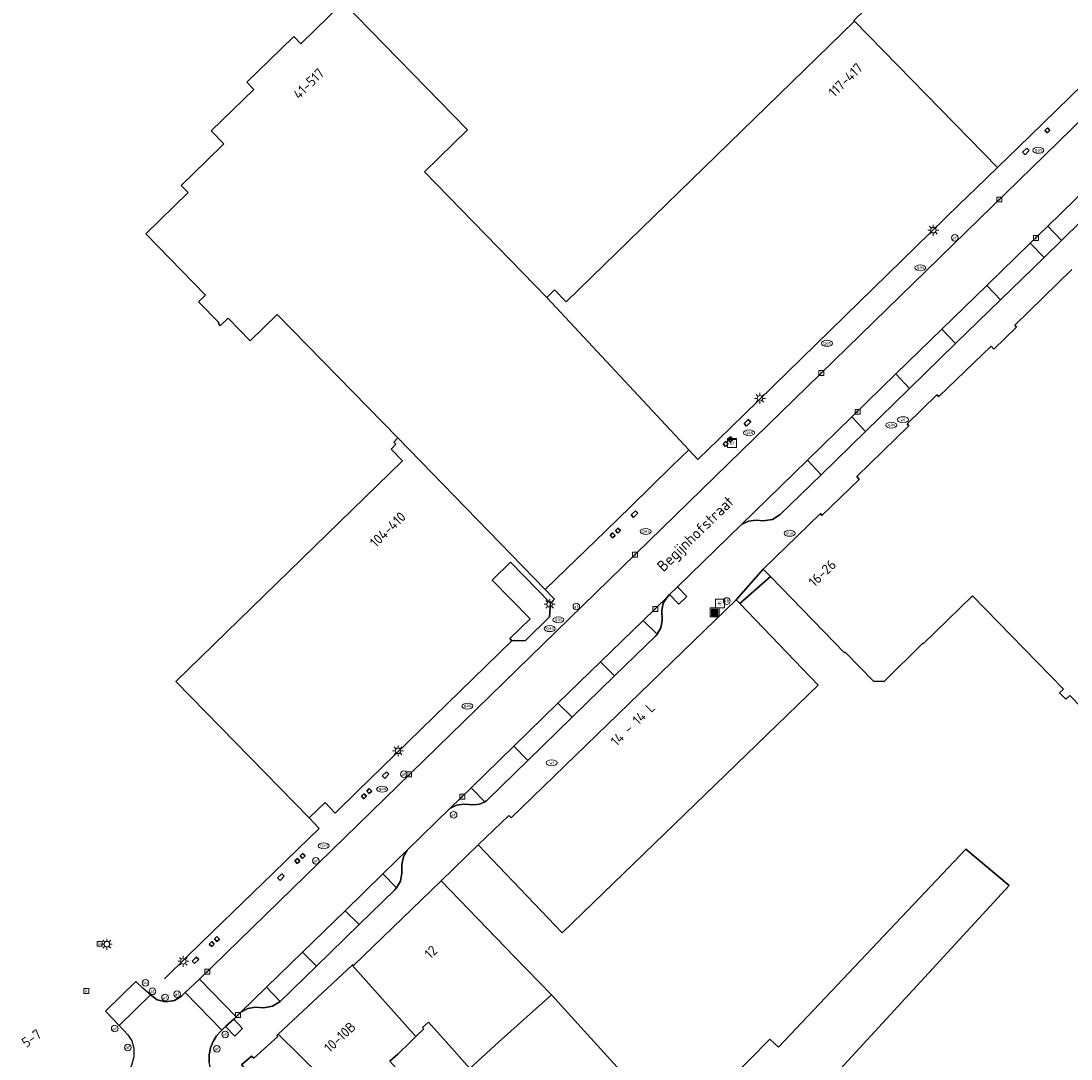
# Model space of a CAD drawing. Header units: metres. Extents: x 197147 to 199131, y 355511 to 356703.
# Tile 95 of 225: x 197216 to 197311, y 356299 to 356393. Entities that reach past the tile are written whole.
import ezdxf
from ezdxf.enums import TextEntityAlignment as Align

# ---------------------------------------------------------------- set-up
doc = ezdxf.new("R2010")
doc.units = ezdxf.units.M
for name, color, linetype in [('B-WE-IE-MEUBILAIR_WEGMEUBILAIR-GV', 252, 'Continuous'), ('B-WE-IE-MEUBILAIR_WEGMEUBILAIR-S', 252, 'Continuous'), ('B-WE-IE-TERREINAFSCHEIDING_KUNSTMATIG_MUUR-G', 252, 'IE-TERREINAFSCHEIDING-KUNSTMATIG-DICHT'), ('B-WE-IE-TERREINAFSCHEIDING_KUNSTMATIG_MUUR-GV', 252, 'IE-TERREINAFSCHEIDING-KUNSTMATIG-DICHT'), ('B-WE-KL-ET_LS_SR_KAST-S', 252, 'Continuous'), ('B-WE-OG-BEBOUWING-GV', 252, 'Continuous'), ('B-WE-OG-BEBOUWING_HUISNUMMER-T18', 252, 'Continuous'), ('B-WE-OG-BEBOUWING_STRAATNAAM-T35', 252, 'Continuous'), ('B-WE-OG-TERREIN_ERF-GV', 252, 'Continuous'), ('B-WE-RI-HWA_KOLK-S', 253, 'Continuous'), ('B-WE-RI-VWA_AFSCHEIDER-S', 253, 'Continuous'), ('B-WE-VH-ONVERHARD-GV', 253, 'Continuous'), ('B-WE-VH-VERHARDING_ASFALT-GV', 253, 'Continuous'), ('B-WE-VH-VERHARDING_BETONSTRAATSTEEN-GV', 253, 'Continuous'), ('B-WE-VH-VERHARDING_OPEN-GV', 253, 'Continuous'), ('B-WE-VH-VERHARDING_TEGEL-GV', 253, 'Continuous')]:
    doc.layers.add(name, color=color, linetype=linetype)
doc.styles.add('NLCS-ISO-M-T18', font='NLCS-ISO.ttf', dxfattribs={"height": 1.8})
doc.styles.add('NLCS-ISO-M200-T25', font='NLCS-ISO.ttf')
doc.linetypes.add('IE-TERREINAFSCHEIDING-KUNSTMATIG-DICHT', pattern='A,8,-1,[82,NLCS.SHX,S=0.75,R=90,X=0,Y=0],-1', length=10)

# ---------------------------------------------------------------- blocks, each defined once
blk = doc.blocks.new('BGT-AFVALBAK-SO')
at = {"linetype": 'ByBlock', "lineweight": 18}
h = blk.add_hatch(color=0, dxfattribs=at)
h.dxf.hatch_style = 1
h.paths.add_polyline_path([(-1.5, -1.5), (1.5, -1.5), (1.5, 1.5), (-1.5, 1.5)])
at = {"color": 0, "linetype": 'ByBlock', "lineweight": 18}
for points in [[(-2, -2), (2, -2), (2, 2), (-2, 2)], [(-1.5, -1.5), (1.5, -1.5), (1.5, 1.5), (-1.5, 1.5)]]:
    blk.add_lwpolyline(points, close=True, dxfattribs=at)
blk = doc.blocks.new('BGT-ELEKTRAKAST-SO')
at = {"color": 0, "linetype": 'ByBlock', "lineweight": 18}
for points in [[(-2, 2), (2, 2), (2, 1.68), (-2, 1.68)], [(-2, 1.52), (2, 1.52), (2, -2), (-2, -2)]]:
    blk.add_lwpolyline(points, close=True, dxfattribs=at)
at = {"color": 0, "linetype": 'ByBlock', "lineweight": 18, "style": 'NLCS-ISO-M-T18'}
blk.add_text('et', height=1.5, dxfattribs=at).set_placement((0, 0), align=Align.MIDDLE_CENTER)
blk = doc.blocks.new('BGT-AFSLUITPAAL-SO')
at = {"color": 0, "linetype": 'ByBlock', "lineweight": 18}
blk.add_circle((0, 0), 1.5, dxfattribs=at)
at = {"color": 0, "linetype": 'ByBlock', "lineweight": 18, "style": 'NLCS-ISO-M-T18'}
blk.add_text('af', height=1.5, dxfattribs=at).set_placement((0, 0), align=Align.MIDDLE_CENTER)
blk = doc.blocks.new('BGT-VERKEERSBORDPAAL-SO')
at = {"color": 0, "linetype": 'ByBlock', "lineweight": 18}
blk.add_circle((0, 0), 1.5, dxfattribs=at)
at = {"color": 0, "linetype": 'ByBlock', "lineweight": 18, "style": 'NLCS-ISO-M-T18'}
blk.add_text('vb', height=1.5, dxfattribs=at).set_placement((0, 0.13), align=Align.MIDDLE_CENTER)
blk = doc.blocks.new('BGT-LICHTMAST-SO')
at = {"color": 0, "linetype": 'ByBlock', "lineweight": 18}
for points in [[(-1.25, 0), (-2, 0)], [(-1.41, 1.41), (-0.88, 0.88)], [(0, 2), (0, 1.25)], [(0.88, 0.88), (1.41, 1.41)], [(2, 0), (1.25, 0)], [(-1.41, -1.41), (-0.88, -0.88)], [(0, -1.25), (0, -2)], [(0.88, -0.88), (1.41, -1.41)]]:
    blk.add_lwpolyline(points, dxfattribs=at)
blk.add_circle((0, 0), 1, dxfattribs=at)
blk = doc.blocks.new('BGT-GASPUT-SO')
at = {"color": 0, "linetype": 'ByBlock', "lineweight": 18}
blk.add_ellipse((0, 0), major_axis=(2.5, 0), ratio=0.54, dxfattribs=at)
at = {"color": 0, "linetype": 'ByBlock', "lineweight": 18, "style": 'NLCS-ISO-M-T18'}
blk.add_text('gas', height=1.5, dxfattribs=at).set_placement((0.12, 0.3), align=Align.MIDDLE_CENTER)
blk = doc.blocks.new('BGT-KOLK-SO')
at = {"color": 0, "linetype": 'ByBlock', "lineweight": 18}
blk.add_lwpolyline([(-0.045, -0.045), (0.045, -0.045), (0.045, 0.045), (-0.045, 0.045)], close=True, dxfattribs=at)
at = {"color": 0, "linetype": 'ByBlock', "lineweight": 18, "style": 'NLCS-ISO-M-T18'}
blk.add_text('k', height=0.06, dxfattribs=at).set_placement((0, 0), align=Align.MIDDLE_CENTER)
blk = doc.blocks.new('BGT-WATERLEIDINGPUT-SO')
at = {"color": 0, "linetype": 'ByBlock', "lineweight": 18}
blk.add_ellipse((0, 0), major_axis=(2.5, 0), ratio=0.54, dxfattribs=at)
at = {"color": 0, "linetype": 'ByBlock', "lineweight": 18, "style": 'NLCS-ISO-M-T18'}
blk.add_text('wl', height=1.5, dxfattribs=at).set_placement((0, 0), align=Align.MIDDLE_CENTER)
blk = doc.blocks.new('BGT-BENZINEPUT_OLIEPUT-SO')
at = {"color": 0, "linetype": 'ByBlock', "lineweight": 18}
blk.add_ellipse((0, 0), major_axis=(2.5, 0), ratio=0.54, dxfattribs=at)
at = {"color": 0, "linetype": 'ByBlock', "lineweight": 18, "style": 'NLCS-ISO-M-T18'}
blk.add_text('olie', height=1.5, dxfattribs=at).set_placement((0, 0.16), align=Align.MIDDLE_CENTER)
blk = doc.blocks.new('BGT-BETAALAUTOMAAT-SO')
at = {"color": 0, "linetype": 'ByBlock', "lineweight": 18}
blk.add_lwpolyline([(-2, -2), (2, -2), (2, 2), (-2, 2)], close=True, dxfattribs=at)
at = {"color": 0, "linetype": 'ByBlock', "lineweight": 18, "style": 'NLCS-ISO-M-T18'}
blk.add_text('€', height=1.5, dxfattribs=at).set_placement((0, 0), align=Align.MIDDLE_CENTER)

msp = doc.modelspace()

# ---------------------------------------------------------------- linework, layer by layer
at = {"layer": 'B-WE-IE-MEUBILAIR_WEGMEUBILAIR-GV', "flags": 128}
for points in [[(197275.057, 356341.613), (197274.35, 356340.925), (197275.185, 356340.037), (197275.891, 356340.727), (197275.057, 356341.613)], [(197234.108, 356301.755), (197234.931, 356300.894), (197235.647, 356301.58), (197234.842, 356302.444), (197234.108, 356301.755)]]:
    msp.add_lwpolyline(points, dxfattribs=at)
at = {"layer": 'B-WE-IE-TERREINAFSCHEIDING_KUNSTMATIG_MUUR-G', "ltscale": 0.2, "flags": 128}
msp.add_lwpolyline([(197256.991, 356318.224), (197253.635, 356314.973)], dxfattribs=at)
at = {"layer": 'B-WE-IE-TERREINAFSCHEIDING_KUNSTMATIG_MUUR-GV', "ltscale": 0.2, "flags": 128}
for points in [[(197308.811, 356382.982), (197308.587, 356383.211), (197308.358, 356382.987), (197308.582, 356382.758), (197308.811, 356382.982)], [(197306.555, 356380.781), (197306.934, 356381.151), (197306.711, 356381.38), (197306.331, 356381.01), (197306.555, 356380.781)], [(197281.468, 356356.789), (197281.089, 356356.418), (197281.312, 356356.189), (197281.692, 356356.56), (197281.468, 356356.789)], [(197280.074, 356354.982), (197279.85, 356355.211), (197279.621, 356354.987), (197279.845, 356354.758), (197280.074, 356354.982)], [(197279.645, 356354.562), (197279.422, 356354.791), (197279.193, 356354.567), (197279.416, 356354.338), (197279.645, 356354.562)], [(197271.242, 356348.506), (197270.863, 356348.135), (197271.087, 356347.907), (197271.466, 356348.277), (197271.242, 356348.506)], [(197269.404, 356346.271), (197269.18, 356346.5), (197268.951, 356346.276), (197269.175, 356346.047), (197269.404, 356346.271)], [(197269.886, 356346.717), (197269.662, 356346.946), (197269.434, 356346.722), (197269.657, 356346.493), (197269.886, 356346.717)], [(197248.535, 356324.254), (197248.914, 356324.624), (197248.69, 356324.853), (197248.311, 356324.483), (197248.535, 356324.254)], [(197246.644, 356322.411), (197246.873, 356322.635), (197246.65, 356322.864), (197246.421, 356322.64), (197246.644, 356322.411)], [(197247.346, 356323.096), (197247.122, 356323.324), (197246.893, 356323.101), (197247.117, 356322.872), (197247.346, 356323.096)], [(197240.606, 356316.54), (197240.835, 356316.764), (197240.611, 356316.993), (197240.382, 356316.769), (197240.606, 356316.54)], [(197241.082, 356316.998), (197241.311, 356317.221), (197241.087, 356317.45), (197240.858, 356317.226), (197241.082, 356316.998)], [(197239.421, 356315.377), (197239.198, 356315.606), (197238.819, 356315.235), (197239.042, 356315.007), (197239.421, 356315.377)], [(197233.076, 356309.236), (197232.852, 356309.465), (197232.624, 356309.242), (197232.847, 356309.013), (197233.076, 356309.236)], [(197233.328, 356309.923), (197233.099, 356309.699), (197233.323, 356309.47), (197233.552, 356309.694), (197233.328, 356309.923)], [(197231.077, 356307.69), (197231.301, 356307.461), (197231.68, 356307.832), (197231.456, 356308.061), (197231.077, 356307.69)]]:
    msp.add_lwpolyline(points, dxfattribs=at)
at = {"layer": 'B-WE-OG-BEBOUWING-GV', "flags": 128}
for points in [[(197311.789, 356387.136), (197314.056, 356389.343), (197317.887, 356393.085), (197311.431, 356399.708), (197311.227, 356399.522), (197309.599, 356401.175), (197309.736, 356401.306), (197304.773, 356406.312), (197291.03, 356392.929), (197291.087, 356392.869), (197304.046, 356379.62), (197305.925, 356381.44), (197308.2, 356383.644), (197311.789, 356387.136)], [(197263.209, 356367.829), (197252.127, 356379.22), (197256.04, 356383.043), (197244.765, 356394.584), (197240.925, 356390.844), (197240.29, 356391.496), (197238.019, 356389.285), (197236.028, 356387.345), (197236.663, 356386.693), (197232.809, 356382.939), (197233.953, 356381.764), (197232.355, 356380.208), (197230.084, 356377.997), (197230.712, 356377.352), (197226.872, 356373.613), (197232.296, 356368.063), (197231.667, 356367.448), (197233.52, 356365.553), (197233.441, 356365.476), (197233.629, 356365.283), (197234.342, 356365.978), (197236.349, 356363.919), (197238.796, 356366.286), (197249.723, 356355.11)], [(197291.087, 356392.869), (197264.979, 356367.443), (197263.926, 356368.526), (197263.209, 356367.829), (197276.079, 356354.031), (197276.905, 356353.154), (197278.783, 356354.983), (197281.061, 356357.202), (197300.624, 356376.283), (197302.085, 356377.707), (197304.046, 356379.62)], [(197310.795, 356370.377), (197305.621, 356365.339), (197305.775, 356365.163), (197303.73, 356363.169), (197303.483, 356363.429), (197298.743, 356358.851), (197298.57, 356359.014), (197295.869, 356356.398), (197296.012, 356356.209), (197291.297, 356351.62), (197291.537, 356351.348), (197288.151, 356348.094), (197288.009, 356348.252), (197282.817, 356343.229)], [(197260.041, 356336.733), (197259.862, 356336.917), (197261.702, 356338.711), (197258.267, 356342.234), (197259.922, 356343.846), (197263.537, 356340.137), (197263.91, 356340.5), (197263.071, 356341.379), (197249.723, 356355.11), (197249.344, 356354.739), (197249.547, 356354.532), (197249.111, 356354.105), (197250.152, 356353.042), (197229.611, 356333.039), (197241.686, 356320.664), (197243.118, 356322.06), (197244.025, 356321.115), (197246.028, 356323.068), (197248.285, 356325.269), (197260.041, 356336.733)], [(197263.071, 356341.379), (197264.974, 356343.218), (197268.549, 356346.674), (197270.833, 356348.905), (197274.584, 356352.57), (197276.079, 356354.031)], [(197282.817, 356343.229), (197283.486, 356342.543), (197290.205, 356335.647), (197290.248, 356335.689), (197292.821, 356333.063), (197293.777, 356333.034), (197297.286, 356336.509), (197297.335, 356336.459), (197301.802, 356340.789), (197310.026, 356332.353), (197309.686, 356332.021), (197310.266, 356331.427), (197310.606, 356331.759), (197319.66, 356322.472)], [(197280.388, 356340.422), (197259.988, 356320.673), (197259.774, 356320.897), (197256.991, 356318.224), (197264.612, 356310.253), (197287.801, 356332.696), (197280.694, 356340.103), (197280.388, 356340.422)], [(197264.865, 356288.523), (197264.919, 356288.573), (197272.278, 356280.47), (197278.432, 356287.057), (197279.147, 356286.333), (197279.722, 356286.946), (197305.123, 356314.542), (197301.178, 356317.828), (197284.226, 356299.898), (197283.417, 356300.63), (197279.728, 356296.868), (197280.551, 356296.067), (197275.829, 356291.226), (197263.637, 356304.628)], [(197258.828, 356300.338), (197263.637, 356304.628), (197260.297, 356308.083), (197253.635, 356314.973), (197245.701, 356307.287), (197245.623, 356307.362), (197245.58, 356307.322)], [(197248.991, 356298.61), (197249.73, 356299.265), (197250.836, 356300.35), (197251.353, 356300.857), (197245.58, 356307.322), (197238.88, 356301.062), (197244.758, 356295.261)], [(197251.353, 356300.857), (197252.064, 356301.554), (197251.951, 356301.681), (197252.486, 356302.159), (197254.082, 356300.37), (197256.233, 356297.96)], [(197238.88, 356301.062), (197238.751, 356300.942), (197238.839, 356300.853), (197236.654, 356298.903), (197236.465, 356299.083), (197235.564, 356298.28), (197235.731, 356298.067), (197235.026, 356297.443), (197235.698, 356296.629), (197240.164, 356291.218)], [(197258.828, 356300.338), (197256.233, 356297.96), (197256.481, 356297.682), (197257.073, 356297.019), (197258.603, 356295.306), (197258.683, 356295.217)]]:
    msp.add_lwpolyline(points, dxfattribs=at)
at = {"layer": 'B-WE-OG-TERREIN_ERF-GV', "flags": 128}
for points in [[(197260.041, 356336.733), (197261.272, 356336.76), (197263.456, 356338.889), (197263.537, 356340.137), (197259.922, 356343.846), (197258.267, 356342.234), (197261.702, 356338.711), (197259.862, 356336.917), (197260.041, 356336.733)], [(197319.66, 356322.472), (197310.606, 356331.759), (197310.266, 356331.427), (197309.686, 356332.021), (197310.026, 356332.353), (197301.802, 356340.789), (197297.335, 356336.459), (197297.286, 356336.509), (197293.777, 356333.034), (197292.821, 356333.063), (197290.248, 356335.689), (197290.205, 356335.647), (197283.486, 356342.543), (197280.694, 356340.103), (197287.801, 356332.696), (197264.612, 356310.253), (197256.991, 356318.224), (197253.635, 356314.973), (197260.297, 356308.083), (197263.637, 356304.628), (197275.829, 356291.226)], [(197279.728, 356296.868), (197283.417, 356300.63), (197284.226, 356299.898), (197301.178, 356317.828), (197305.123, 356314.542), (197279.722, 356286.946)], [(197252.202, 356294.879), (197254.821, 356291.839), (197254.911, 356291.734), (197256.65, 356293.34), (197258.683, 356295.217), (197258.603, 356295.306), (197257.073, 356297.019), (197256.481, 356297.682), (197256.233, 356297.96), (197254.082, 356300.37), (197252.486, 356302.159), (197251.951, 356301.681), (197252.064, 356301.554), (197251.353, 356300.857), (197250.836, 356300.35), (197249.73, 356299.265), (197248.991, 356298.61), (197249.795, 356297.711), (197250.546, 356296.801), (197252.202, 356294.879)]]:
    msp.add_lwpolyline(points, dxfattribs=at)
at = {"layer": 'B-WE-VH-ONVERHARD-GV', "flags": 128}
for points in [[(197274.35, 356340.925), (197275.185, 356340.037), (197275.891, 356340.727), (197275.057, 356341.613), (197274.35, 356340.925)], [(197234.842, 356302.444), (197234.108, 356301.755), (197234.931, 356300.894), (197235.647, 356301.58), (197234.842, 356302.444)]]:
    msp.add_lwpolyline(points, dxfattribs=at)
at = {"layer": 'B-WE-VH-VERHARDING_ASFALT-GV', "flags": 128}
msp.add_lwpolyline([(197319.152, 356391.273), (197231.753, 356306.063), (197235.061, 356302.649), (197235.498, 356303.075), (197237.8, 356305.317), (197241.082, 356308.514), (197244.931, 356312.264), (197248.344, 356315.589), (197250.583, 356317.77), (197254.426, 356321.514), (197256.375, 356323.412), (197260.234, 356327.171), (197264.223, 356331.056), (197268.075, 356334.809), (197271.939, 356338.573), (197274.142, 356340.718), (197274.35, 356340.925), (197275.057, 356341.613), (197280.861, 356347.268), (197286.844, 356353.096), (197290.86, 356357.009), (197294.86, 356360.905), (197299.021, 356364.959), (197303.09, 356368.924), (197307.019, 356372.75), (197308.619, 356374.309), (197312.247, 356377.843)], dxfattribs=at)
at = {"layer": 'B-WE-VH-VERHARDING_BETONSTRAATSTEEN-GV', "flags": 128}
for points in [[(197308.619, 356374.309), (197309.849, 356373.01), (197313.488, 356376.557), (197312.247, 356377.843), (197308.619, 356374.309)], [(197308.619, 356374.309), (197307.019, 356372.75), (197308.277, 356371.477), (197309.849, 356373.01)], [(197307.019, 356372.75), (197303.09, 356368.924)], [(197304.327, 356367.626), (197308.277, 356371.477)], [(197300.262, 356363.664), (197304.327, 356367.626), (197303.09, 356368.924), (197299.021, 356364.959)], [(197296.082, 356359.589), (197300.262, 356363.664), (197299.021, 356364.959), (197294.86, 356360.905)], [(197296.082, 356359.589), (197294.86, 356360.905), (197290.86, 356357.009), (197292.087, 356355.694), (197296.082, 356359.589)], [(197290.86, 356357.009), (197286.844, 356353.096), (197288.07, 356351.778), (197292.087, 356355.694)], [(197286.844, 356353.096), (197280.861, 356347.268), (197281.493, 356347.574), (197282.191, 356347.649), (197282.832, 356347.607), (197283.663, 356347.727), (197284.374, 356348.175), (197288.07, 356351.778)], [(197273.209, 356337.315), (197273.549, 356337.898), (197273.662, 356338.564), (197273.653, 356339.457), (197273.776, 356340.134), (197274.142, 356340.718), (197271.939, 356338.573)], [(197273.209, 356337.315), (197271.939, 356338.573), (197268.075, 356334.809), (197269.343, 356333.534), (197273.09, 356337.188), (197273.209, 356337.315)], [(197268.075, 356334.809), (197264.223, 356331.056), (197265.513, 356329.801), (197269.343, 356333.534)], [(197264.223, 356331.056), (197260.234, 356327.171)], [(197261.485, 356325.873), (197265.513, 356329.801)], [(197257.614, 356322.142), (197257.741, 356322.234), (197257.862, 356322.341), (197261.485, 356325.873), (197260.234, 356327.171), (197256.375, 356323.412), (197257.614, 356322.142)], [(197256.375, 356323.412), (197254.426, 356321.514), (197255.021, 356321.831), (197255.689, 356321.917), (197256.6, 356321.868), (197257.129, 356321.923), (197257.614, 356322.142)], [(197249.603, 356314.319), (197249.96, 356314.942), (197250.087, 356315.649), (197250.093, 356316.451), (197250.222, 356317.154), (197250.583, 356317.77), (197248.344, 356315.589)], [(197249.603, 356314.319), (197248.344, 356315.589), (197244.931, 356312.264), (197246.219, 356311.008), (197249.448, 356314.15), (197249.603, 356314.319)], [(197244.931, 356312.264), (197241.082, 356308.514)], [(197242.345, 356307.24), (197246.219, 356311.008)], [(197239.061, 356304.045), (197242.345, 356307.24), (197241.082, 356308.514), (197237.8, 356305.317)], [(197227.295, 356304.628), (197226.622, 356305.246), (197225.985, 356305.853), (197223.233, 356303.165), (197224.459, 356301.849)], [(197234.108, 356301.755), (197234.842, 356302.444), (197235.061, 356302.649), (197231.753, 356306.063), (197230.454, 356304.835), (197233.763, 356301.43), (197234.108, 356301.755)], [(197230.454, 356304.835), (197230.106, 356304.504), (197229.47, 356304.117), (197228.675, 356303.991), (197227.895, 356304.187), (197227.295, 356304.628), (197224.459, 356301.849), (197225.234, 356301.016), (197225.603, 356300.456), (197225.802, 356299.815), (197225.798, 356299.43), (197225.794, 356299.021), (197225.592, 356298.229), (197225.203, 356297.51), (197224.67, 356296.922), (197223.894, 356296.246)], [(197235.498, 356303.075), (197236.116, 356303.408), (197236.812, 356303.504), (197237.56, 356303.472), (197238.37, 356303.603), (197239.061, 356304.045), (197237.8, 356305.317), (197235.498, 356303.075)], [(197226.938, 356292.717), (197227.748, 356292.9), (197228.579, 356292.894), (197233.242, 356296.89), (197232.947, 356297.384), (197232.731, 356297.949), (197232.617, 356298.565), (197232.619, 356299.201), (197232.74, 356299.826), (197232.97, 356300.408), (197233.291, 356300.921), (197233.676, 356301.349), (197233.763, 356301.43)]]:
    msp.add_lwpolyline(points, dxfattribs=at)
at = {"layer": 'B-WE-VH-VERHARDING_OPEN-GV', "flags": 128}
msp.add_lwpolyline([(197280.388, 356340.422), (197280.694, 356340.103), (197283.486, 356342.543), (197282.817, 356343.229), (197280.388, 356340.422)], dxfattribs=at)
at = {"layer": 'B-WE-VH-VERHARDING_TEGEL-GV', "flags": 128}
for points in [[(197227.295, 356304.628), (197227.895, 356304.187), (197228.675, 356303.991), (197229.47, 356304.117), (197230.106, 356304.504), (197230.454, 356304.835), (197231.753, 356306.063), (197319.152, 356391.273)], [(197311.789, 356387.136), (197308.2, 356383.644), (197305.925, 356381.44), (197304.046, 356379.62), (197302.085, 356377.707), (197300.624, 356376.283), (197281.061, 356357.202), (197278.783, 356354.983), (197276.905, 356353.154), (197276.079, 356354.031), (197274.584, 356352.57), (197270.833, 356348.905), (197268.549, 356346.674), (197264.974, 356343.218), (197263.071, 356341.379), (197263.91, 356340.5), (197263.537, 356340.137), (197263.456, 356338.889), (197261.272, 356336.76), (197260.041, 356336.733), (197248.285, 356325.269), (197246.028, 356323.068), (197244.025, 356321.115), (197243.118, 356322.06), (197241.686, 356320.664), (197242.6, 356319.726), (197240.687, 356317.87), (197238.412, 356315.663), (197232.928, 356310.343), (197230.661, 356308.128), (197228.586, 356306.101)], [(197308.587, 356383.211), (197308.811, 356382.982), (197308.582, 356382.758), (197308.358, 356382.987), (197308.587, 356383.211)], [(197306.934, 356381.151), (197306.555, 356380.781), (197306.331, 356381.01), (197306.711, 356381.38), (197306.934, 356381.151)], [(197313.488, 356376.557), (197309.849, 356373.01), (197308.277, 356371.477), (197304.327, 356367.626), (197300.262, 356363.664), (197296.082, 356359.589), (197292.087, 356355.694), (197288.07, 356351.778), (197284.374, 356348.175), (197283.663, 356347.727), (197282.832, 356347.607), (197282.191, 356347.649), (197281.493, 356347.574), (197280.861, 356347.268), (197275.057, 356341.613), (197275.891, 356340.727), (197275.185, 356340.037), (197274.35, 356340.925), (197274.142, 356340.718), (197273.776, 356340.134), (197273.653, 356339.457), (197273.662, 356338.564), (197273.549, 356337.898), (197273.209, 356337.315), (197273.09, 356337.188), (197269.343, 356333.534), (197265.513, 356329.801), (197261.485, 356325.873), (197257.862, 356322.341), (197257.741, 356322.234), (197257.614, 356322.142), (197257.129, 356321.923), (197256.6, 356321.868), (197255.689, 356321.917), (197255.021, 356321.831), (197254.426, 356321.514), (197250.583, 356317.77), (197250.222, 356317.154), (197250.093, 356316.451), (197250.087, 356315.649), (197249.96, 356314.942), (197249.603, 356314.319), (197249.448, 356314.15), (197246.219, 356311.008), (197242.345, 356307.24), (197239.061, 356304.045), (197238.37, 356303.603), (197237.56, 356303.472), (197236.812, 356303.504), (197236.116, 356303.408), (197235.498, 356303.075), (197235.061, 356302.649), (197234.842, 356302.444), (197235.647, 356301.58), (197234.931, 356300.894), (197234.108, 356301.755), (197233.763, 356301.43), (197233.676, 356301.349), (197233.291, 356300.921), (197232.97, 356300.408), (197232.74, 356299.826), (197232.619, 356299.201), (197232.617, 356298.565)], [(197235.564, 356298.28), (197236.465, 356299.083), (197236.654, 356298.903), (197238.839, 356300.853), (197238.751, 356300.942), (197238.88, 356301.062), (197245.58, 356307.322), (197245.623, 356307.362), (197245.701, 356307.287), (197253.635, 356314.973), (197256.991, 356318.224), (197259.774, 356320.897), (197259.988, 356320.673), (197280.388, 356340.422), (197282.817, 356343.229), (197288.009, 356348.252), (197288.151, 356348.094), (197291.537, 356351.348), (197291.297, 356351.62), (197296.012, 356356.209), (197295.869, 356356.398), (197298.57, 356359.014), (197298.743, 356358.851), (197303.483, 356363.429), (197303.73, 356363.169), (197305.775, 356365.163), (197305.621, 356365.339), (197310.795, 356370.377)], [(197281.312, 356356.189), (197281.089, 356356.418), (197281.468, 356356.789), (197281.692, 356356.56), (197281.312, 356356.189)], [(197279.845, 356354.758), (197279.621, 356354.987), (197279.85, 356355.211), (197280.074, 356354.982), (197279.845, 356354.758)], [(197279.193, 356354.567), (197279.422, 356354.791), (197279.645, 356354.562), (197279.416, 356354.338), (197279.193, 356354.567)], [(197271.087, 356347.907), (197270.863, 356348.135), (197271.242, 356348.506), (197271.466, 356348.277), (197271.087, 356347.907)], [(197268.951, 356346.276), (197269.18, 356346.5), (197269.404, 356346.271), (197269.175, 356346.047), (197268.951, 356346.276)], [(197269.657, 356346.493), (197269.434, 356346.722), (197269.662, 356346.946), (197269.886, 356346.717), (197269.657, 356346.493)], [(197248.914, 356324.624), (197248.535, 356324.254), (197248.311, 356324.483), (197248.69, 356324.853), (197248.914, 356324.624)], [(197246.873, 356322.635), (197246.644, 356322.411), (197246.421, 356322.64), (197246.65, 356322.864), (197246.873, 356322.635)], [(197247.117, 356322.872), (197246.893, 356323.101), (197247.122, 356323.324), (197247.346, 356323.096), (197247.117, 356322.872)], [(197240.835, 356316.764), (197240.606, 356316.54), (197240.382, 356316.769), (197240.611, 356316.993), (197240.835, 356316.764)], [(197241.311, 356317.221), (197241.082, 356316.998), (197240.858, 356317.226), (197241.087, 356317.45), (197241.311, 356317.221)], [(197238.819, 356315.235), (197239.198, 356315.606), (197239.421, 356315.377), (197239.042, 356315.007), (197238.819, 356315.235)], [(197232.847, 356309.013), (197232.624, 356309.242), (197232.852, 356309.465), (197233.076, 356309.236), (197232.847, 356309.013)], [(197233.323, 356309.47), (197233.099, 356309.699), (197233.328, 356309.923), (197233.552, 356309.694), (197233.323, 356309.47)], [(197231.301, 356307.461), (197231.077, 356307.69), (197231.456, 356308.061), (197231.68, 356307.832), (197231.301, 356307.461)]]:
    msp.add_lwpolyline(points, dxfattribs=at)

# ---------------------------------------------------------------- block references
at = {"layer": 'B-WE-IE-MEUBILAIR_WEGMEUBILAIR-S'}
for name, p, xscale, yscale, zscale in [('BGT-GASPUT-SO', (197307.76, 356381.18), 0.2, 0.2, 0.2), ('BGT-LICHTMAST-SO', (197298.241, 356373.939), 0.25, 0.25, 0.25), ('BGT-AFSLUITPAAL-SO', (197300.182, 356373.254), 0.2, 0.2, 0.2), ('BGT-GASPUT-SO', (197297.058, 356370.528), 0.2, 0.2, 0.2), ('BGT-GASPUT-SO', (197288.604, 356363.691), 0.2, 0.2, 0.2), ('BGT-LICHTMAST-SO', (197282.531, 356358.698), 0.25, 0.25, 0.25), ('BGT-WATERLEIDINGPUT-SO', (197295.492, 356356.762), 0.2, 0.2, 0.2), ('BGT-GASPUT-SO', (197294.437, 356356.268), 0.2, 0.2, 0.2), ('BGT-GASPUT-SO', (197281.54, 356355.568), 0.2, 0.2, 0.2), ('BGT-GASPUT-SO', (197272.172, 356346.634), 0.2, 0.2, 0.2), ('BGT-LICHTMAST-SO', (197263.481, 356340.034), 0.25, 0.25, 0.25), ('BGT-AFSLUITPAAL-SO', (197265.891, 356339.83), 0.2, 0.2, 0.2), ('BGT-AFVALBAK-SO', (197278.43, 356339.297), 0.2, 0.2, 0.2), ('BGT-BETAALAUTOMAAT-SO', (197278.914, 356340.097), 0.2, 0.2, 0.2), ('BGT-VERKEERSBORDPAAL-SO', (197279.518, 356340.327), 0.2, 0.2, 0.2), ('BGT-GASPUT-SO', (197264.264, 356338.626), 0.2, 0.2, 0.2), ('BGT-GASPUT-SO', (197263.487, 356337.829), 0.2, 0.2, 0.2), ('BGT-GASPUT-SO', (197256.026, 356330.803), 0.2, 0.2, 0.2), ('BGT-LICHTMAST-SO', (197249.734, 356326.749), 0.25, 0.25, 0.25), ('BGT-WATERLEIDINGPUT-SO', (197263.66, 356325.667), 0.2, 0.2, 0.2), ('BGT-AFSLUITPAAL-SO', (197250.266, 356324.631), 0.2, 0.2, 0.2), ('BGT-GASPUT-SO', (197248.298, 356323.277), 0.2, 0.2, 0.2), ('BGT-AFSLUITPAAL-SO', (197254.773, 356320.959), 0.2, 0.2, 0.2), ('BGT-GASPUT-SO', (197242.995, 356318.14), 0.2, 0.2, 0.2), ('BGT-AFSLUITPAAL-SO', (197242.285, 356316.777), 0.2, 0.2, 0.2), ('BGT-LICHTMAST-SO', (197223.343, 356309.226), 0.25, 0.25, 0.25), ('BGT-LICHTMAST-SO', (197230.271, 356307.679), 0.25, 0.25, 0.25), ('BGT-VERKEERSBORDPAAL-SO', (197226.847, 356305.728), 0.2, 0.2, 0.2), ('BGT-AFSLUITPAAL-SO', (197227.488, 356304.956), 0.2, 0.2, 0.2), ('BGT-AFSLUITPAAL-SO', (197228.621, 356304.392), 0.2, 0.2, 0.2), ('BGT-AFSLUITPAAL-SO', (197229.714, 356304.697), 0.2, 0.2, 0.2), ('BGT-AFSLUITPAAL-SO', (197224.058, 356301.576), 0.2, 0.2, 0.2), ('BGT-VERKEERSBORDPAAL-SO', (197234.062, 356301.042), 0.2, 0.2, 0.2), ('BGT-AFSLUITPAAL-SO', (197225.247, 356299.872), 0.2, 0.2, 0.2), ('BGT-AFSLUITPAAL-SO', (197233.31, 356299.746), 0.2, 0.2, 0.2)]:
    msp.add_blockref(name, p, dxfattribs=dict(at, xscale=xscale, yscale=yscale, zscale=zscale))
at = {"layer": 'B-WE-KL-ET_LS_SR_KAST-S', "xscale": 0.2, "yscale": 0.2, "zscale": 0.2}
msp.add_blockref('BGT-ELEKTRAKAST-SO', (197280, 356354.658), dxfattribs=at)
at = {"layer": 'B-WE-RI-HWA_KOLK-S', "xscale": 5, "yscale": 5, "zscale": 5}
for p in [(197304.227, 356376.719), (197307.546, 356373.236), (197288.098, 356360.992), (197291.391, 356357.475), (197271.222, 356344.54), (197273.051, 356339.613), (197250.745, 356324.62), (197255.56, 356322.589), (197222.698, 356309.259), (197232.448, 356306.749), (197221.478, 356304.99), (197235.232, 356302.806)]:
    msp.add_blockref('BGT-KOLK-SO', p, dxfattribs=at)
at = {"layer": 'B-WE-RI-VWA_AFSCHEIDER-S', "xscale": 0.2, "yscale": 0.2, "zscale": 0.2}
msp.add_blockref('BGT-BENZINEPUT_OLIEPUT-SO', (197285.224, 356346.467), dxfattribs=at)

# ---------------------------------------------------------------- texts
at = {"layer": 'B-WE-OG-BEBOUWING_HUISNUMMER-T18', "char_height": 0.9, "attachment_point": 5, "style": 'NLCS-ISO-M200-T25'}
for s, insert, rotation in [('117-417', (197290.291, 356387.554), 44.2), ('41-517', (197241.629, 356387.217), 44.2), ('104-410', (197248.807, 356346.809), 44.2), ('16-26', (197288.182, 356342.854), 44.1), ('14 - 14 L', (197271.017, 356329.17), 44.1), ('12', (197252.715, 356308.513), 44.1), ('5-7', (197216.515, 356300.697), 35.5), ('10-10B', (197244.465, 356300.806), 43.1)]:
    msp.add_mtext(s, dxfattribs=dict(at, insert=insert, rotation=rotation))
at = {"layer": 'B-WE-OG-BEBOUWING_STRAATNAAM-T35', "insert": (197276.783, 356346.319), "char_height": 1, "attachment_point": 5, "rotation": 44.3, "style": 'NLCS-ISO-M200-T25'}
msp.add_mtext('Begijnhofstraat', dxfattribs=at)

doc.saveas('drawing.dxf')
